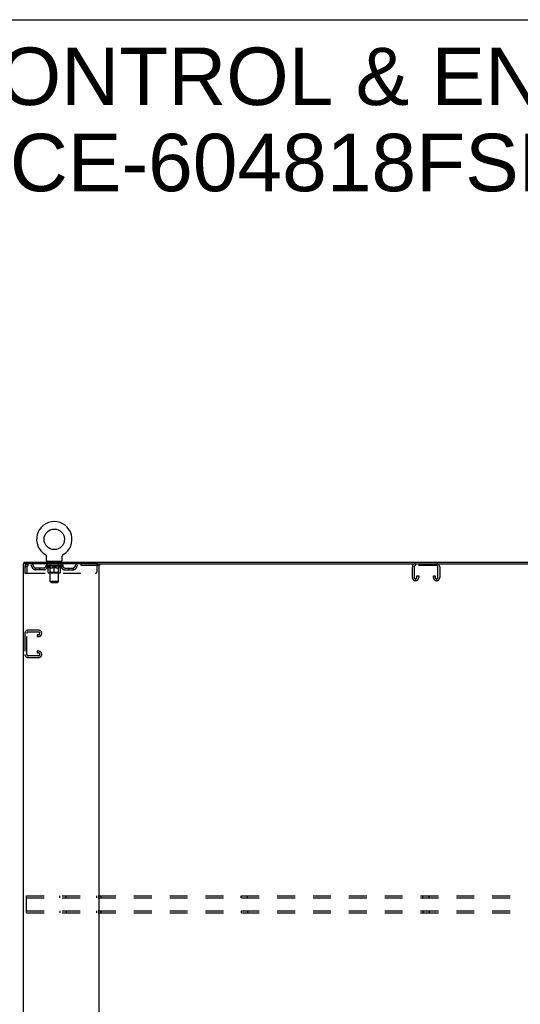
# Model space of a CAD drawing. Header units: inches. Extents: x 0 to 194, y 0 to 126.
# Tile 20 of 21: x 134 to 164, y 67 to 126. Entities that reach past the tile are written whole.
import ezdxf

# ---------------------------------------------------------------- set-up
doc = ezdxf.new("R2010")
doc.units = ezdxf.units.IN
doc.header["$LTSCALE"] = 10.674419
doc.header["$MEASUREMENT"] = 0
doc.linetypes.add('HIDDEN', pattern=[0.2, 0.1, -0.1])
doc.layers.get('0').update_dxf_attribs({"linetype": 'CONTINUOUS'})
doc.layers.add('DEFAULT_2', color=8, linetype='HIDDEN')
doc.layers.add('DIMENSIONS', color=7, linetype='CONTINUOUS')
doc.styles.get("Standard").update_dxf_attribs({"font": 'arial.ttf'})

msp = doc.modelspace()

# ---------------------------------------------------------------- linework, layer by layer
at = {"color": 7, "linetype": 'Continuous'}
for p, q in [((0, 125.581), (194.08, 125.581)), ((135.96, 93.711), (135.964, 93.708)), ((135.96, 93.711), (135.96, 93.711)), ((135.964, 93.708), (135.967, 93.706)), ((135.967, 93.706), (135.971, 93.703)), ((135.971, 93.703), (135.974, 93.701)), ((135.974, 93.701), (135.977, 93.698)), ((135.977, 93.698), (135.981, 93.695)), ((135.981, 93.695), (135.984, 93.692)), ((135.984, 93.692), (135.987, 93.689)), ((135.987, 93.689), (135.99, 93.686)), ((135.99, 93.686), (135.993, 93.683)), ((135.993, 93.683), (135.995, 93.679)), ((135.995, 93.679), (135.998, 93.676)), ((135.998, 93.676), (136, 93.672)), ((136, 93.672), (136.003, 93.668)), ((136.003, 93.669), (136.005, 93.665)), ((136.005, 93.665), (136.007, 93.661)), ((136.007, 93.661), (136.009, 93.657)), ((136.009, 93.657), (136.011, 93.653)), ((136.011, 93.653), (136.012, 93.649)), ((136.012, 93.649), (136.014, 93.645)), ((136.014, 93.645), (136.015, 93.641)), ((136.015, 93.641), (136.017, 93.637)), ((136.017, 93.637), (136.018, 93.633)), ((136.018, 93.633), (136.019, 93.628)), ((136.021, 93.611), (136.021, 93.607)), ((136.021, 93.607), (136.021, 93.603)), ((136.021, 93.354), (136.021, 93.603)), ((136.059, 93.294), (136.059, 93.264)), ((136.934, 93.294), (136.059, 93.294)), ((136.934, 93.294), (136.934, 93.264)), ((136.971, 93.354), (136.971, 93.603)), ((136.973, 93.624), (136.974, 93.628)), ((136.974, 93.628), (136.975, 93.633)), ((136.975, 93.633), (136.976, 93.637)), ((136.976, 93.637), (136.977, 93.641)), ((136.977, 93.641), (136.978, 93.645)), ((136.978, 93.645), (136.98, 93.649)), ((136.98, 93.649), (136.982, 93.653)), ((136.982, 93.653), (136.983, 93.657)), ((136.983, 93.657), (136.985, 93.661)), ((136.985, 93.661), (136.988, 93.665)), ((136.987, 93.665), (136.99, 93.669)), ((136.99, 93.668), (136.992, 93.672)), ((136.992, 93.672), (136.995, 93.676)), ((136.994, 93.676), (136.997, 93.679)), ((136.997, 93.679), (137, 93.683)), ((137, 93.683), (137.003, 93.686)), ((137.003, 93.686), (137.006, 93.689)), ((137.006, 93.689), (137.009, 93.692)), ((137.009, 93.692), (137.012, 93.695)), ((137.012, 93.695), (137.015, 93.698)), ((137.015, 93.698), (137.018, 93.701)), ((137.018, 93.701), (137.022, 93.703)), ((137.022, 93.703), (137.025, 93.706)), ((137.025, 93.706), (137.029, 93.708)), ((137.025, 93.706), (137.027, 93.707)), ((137.029, 93.708), (137.033, 93.711)), ((137.033, 93.711), (137.032, 93.711)), ((134.694, 93.16), (134.694, 93.264)), ((139.083, 93.16), (178.201, 93.16))]:
    msp.add_line(p, q, dxfattribs=at)
at = {"color": 3, "linetype": 'Continuous'}
for p, q in [((134.642, 93.16), (134.642, 33.368)), ((139.083, 93.16), (134.642, 93.16)), ((134.694, 93.264), (182.59, 93.264)), ((139.142, 93.16), (139.142, 33.368))]:
    msp.add_line(p, q, dxfattribs=at)
at = {"color": 7, "linetype": 'Continuous'}
for points in [[(136.019, 93.628), (136.019, 93.624), (136.02, 93.62), (136.021, 93.615), (136.021, 93.611), (136.021, 93.607)], [(136.971, 93.603), (136.971, 93.607), (136.971, 93.611), (136.972, 93.615), (136.972, 93.62), (136.973, 93.624)], [(136.971, 93.607), (136.971, 93.611), (136.972, 93.615), (136.972, 93.62), (136.973, 93.624)]]:
    msp.add_lwpolyline(points, dxfattribs=at)
msp.add_circle((136.496, 94.618), 0.609, dxfattribs=at)
for centre, radius, start, end in [((136.496, 94.618), 1.054, 300.39933, 239.60066), ((136.081, 93.354), 0.06, 180, 270), ((136.911, 93.354), 0.06, 270, 360)]:
    msp.add_arc(centre, radius, start, end, dxfattribs=at)
at = {"layer": 'DEFAULT_2', "color": 8, "linetype": 'HIDDEN'}
for p, q in [((135.96, 93.711), (135.96, 93.711)), ((135.966, 93.707), (135.967, 93.706)), ((136.151, 93.294), (136.151, 93.264)), ((136.841, 93.294), (136.841, 93.264)), ((134.746, 92.993), (134.746, 92.597)), ((134.746, 92.993), (134.85, 92.993)), ((134.85, 92.993), (134.85, 92.597)), ((134.88, 92.597), (134.88, 92.993)), ((134.913, 93.16), (134.913, 93.056)), ((139.184, 93.056), (134.913, 93.056)), ((135.382, 92.805), (135.382, 92.909)), ((135.865, 92.909), (135.382, 92.909)), ((135.865, 92.805), (135.382, 92.805)), ((135.632, 92.805), (135.632, 92.909)), ((135.99, 93.019), (135.99, 93.056)), ((136.117, 92.929), (135.99, 93.019)), ((137.002, 93.019), (135.99, 93.019)), ((135.998, 93.051), (135.998, 93.056)), ((136.005, 93.048), (136.005, 93.051)), ((136.005, 93.048), (136.988, 93.048)), ((136.012, 93.048), (136.012, 93.051)), ((136.012, 93.048), (136.012, 93.051)), ((136.021, 93.051), (136.021, 93.056)), ((136.034, 93.048), (136.034, 93.051)), ((136.035, 93.048), (136.035, 93.051)), ((136.058, 93.051), (136.058, 93.056)), ((136.059, 93.056), (136.059, 93.16)), ((136.069, 93.048), (136.069, 93.051)), ((136.072, 93.048), (136.072, 93.051)), ((136.235, 93.05), (136.074, 93.05)), ((136.108, 93.051), (136.108, 93.056)), ((136.11, 93.048), (136.11, 93.05)), ((136.11, 93.048), (136.11, 93.05)), ((136.113, 93.048), (136.113, 93.05)), ((136.117, 92.929), (136.126, 92.929)), ((136.118, 93.048), (136.118, 93.051)), ((136.118, 93.048), (136.118, 93.05)), ((136.121, 93.048), (136.121, 93.051)), ((136.124, 93.048), (136.124, 93.051)), ((136.126, 92.639), (136.126, 92.964)), ((136.127, 93.048), (136.127, 93.05)), ((136.139, 93.048), (136.139, 93.05)), ((136.153, 93.048), (136.153, 93.053)), ((136.153, 93.048), (136.153, 93.05)), ((136.17, 93.048), (136.17, 93.05)), ((136.17, 93.048), (136.17, 93.05)), ((136.171, 93.051), (136.171, 93.056)), ((136.179, 93.048), (136.179, 93.051)), ((136.182, 93.048), (136.182, 93.051)), ((136.186, 93.204), (136.186, 93.284)), ((136.189, 93.048), (136.189, 93.05)), ((136.255, 93.194), (136.196, 93.194)), ((136.198, 93.048), (136.198, 93.054)), ((136.211, 93.048), (136.211, 93.05)), ((136.213, 93.048), (136.213, 93.05)), ((136.235, 93.048), (136.235, 93.05)), ((136.288, 93.05), (136.239, 93.05)), ((136.239, 92.929), (136.383, 92.929)), ((136.243, 93.051), (136.243, 93.056)), ((136.246, 92.641), (136.246, 93.016)), ((136.247, 92.104), (136.247, 93.184)), ((136.249, 93.048), (136.249, 93.051)), ((136.252, 93.048), (136.252, 93.051)), ((136.257, 93.048), (136.257, 93.055)), ((136.26, 93.048), (136.26, 93.05)), ((136.269, 93.048), (136.269, 93.05)), ((136.288, 93.048), (136.288, 93.05)), ((136.348, 93.05), (136.301, 93.05)), ((136.317, 93.048), (136.317, 93.05)), ((136.323, 93.051), (136.323, 93.056)), ((136.326, 93.048), (136.326, 93.051)), ((136.328, 93.048), (136.328, 93.055)), ((136.33, 93.048), (136.33, 93.051)), ((136.336, 93.048), (136.336, 93.051)), ((136.348, 93.048), (136.348, 93.05)), ((136.413, 93.05), (136.369, 93.05)), ((136.38, 93.048), (136.38, 93.05)), ((136.405, 93.05), (136.467, 93.054)), ((136.408, 93.051), (136.408, 93.056)), ((136.409, 93.056), (136.408, 93.056)), ((136.409, 93.051), (136.409, 93.056)), ((136.409, 93.048), (136.409, 93.051)), ((136.412, 93.048), (136.412, 93.051)), ((136.413, 93.048), (136.413, 93.051)), ((136.413, 93.048), (136.413, 93.05)), ((136.441, 93.05), (136.493, 93.05)), ((136.445, 93.048), (136.445, 93.05)), ((136.45, 93.05), (136.45, 93.053)), ((136.467, 93.05), (136.467, 93.054)), ((136.48, 93.048), (136.48, 93.05)), ((136.494, 93.051), (136.494, 93.051)), ((136.494, 93.048), (136.494, 93.051)), ((136.494, 93.048), (136.494, 93.051)), ((136.496, 93.051), (136.496, 93.056)), ((136.496, 93.056), (136.588, 93.05)), ((136.496, 92.61), (136.496, 92.964)), ((136.498, 93.048), (136.498, 93.051)), ((136.498, 93.048), (136.498, 93.051)), ((136.498, 93.051), (136.498, 93.051)), ((136.513, 93.048), (136.513, 93.05)), ((136.513, 93.05), (136.551, 93.05)), ((136.547, 93.048), (136.547, 93.05)), ((136.579, 93.048), (136.579, 93.051)), ((136.58, 93.048), (136.58, 93.05)), ((136.58, 93.05), (136.623, 93.05)), ((136.581, 93.048), (136.581, 93.051)), ((136.584, 93.051), (136.584, 93.056)), ((136.584, 93.051), (136.584, 93.056)), ((136.584, 93.056), (136.584, 93.056)), ((136.584, 93.048), (136.584, 93.051)), ((136.609, 92.929), (136.753, 92.929)), ((136.613, 93.048), (136.613, 93.05)), ((136.644, 93.048), (136.644, 93.05)), ((136.644, 93.05), (136.691, 93.05)), ((136.656, 93.048), (136.656, 93.051)), ((136.662, 93.048), (136.662, 93.051)), ((136.664, 93.048), (136.664, 93.055)), ((136.666, 93.048), (136.666, 93.051)), ((136.669, 93.051), (136.669, 93.056)), ((136.675, 93.048), (136.675, 93.05)), ((136.704, 93.048), (136.704, 93.05)), ((136.704, 93.05), (136.754, 93.05)), ((136.723, 93.048), (136.723, 93.05)), ((136.732, 93.048), (136.732, 93.05)), ((136.735, 93.048), (136.735, 93.055)), ((136.796, 93.194), (136.737, 93.194)), ((136.74, 93.048), (136.74, 93.051)), ((136.744, 93.048), (136.744, 93.051)), ((136.745, 92.104), (136.745, 93.184)), ((136.746, 92.641), (136.746, 93.016)), ((136.749, 93.051), (136.749, 93.056)), ((136.758, 93.048), (136.758, 93.05)), ((136.758, 93.05), (136.918, 93.05)), ((136.779, 93.048), (136.779, 93.05)), ((136.782, 93.048), (136.782, 93.05)), ((136.794, 93.048), (136.794, 93.054)), ((136.803, 93.048), (136.803, 93.05)), ((136.806, 93.204), (136.806, 93.284)), ((136.811, 93.048), (136.811, 93.051)), ((136.814, 93.048), (136.814, 93.051)), ((136.822, 93.051), (136.822, 93.056)), ((136.823, 93.048), (136.823, 93.05)), ((136.823, 93.048), (136.823, 93.05)), ((136.839, 93.048), (136.839, 93.053)), ((136.839, 93.048), (136.839, 93.05)), ((136.854, 93.048), (136.854, 93.05)), ((136.865, 93.048), (136.865, 93.05)), ((136.867, 92.639), (136.867, 92.964)), ((136.867, 92.929), (136.875, 92.929)), ((136.869, 93.048), (136.869, 93.051)), ((136.871, 93.048), (136.871, 93.051)), ((136.874, 93.048), (136.874, 93.051)), ((136.874, 93.048), (136.874, 93.05)), ((136.875, 92.929), (137.002, 93.019)), ((136.88, 93.048), (136.88, 93.05)), ((136.882, 93.048), (136.882, 93.05)), ((136.883, 93.048), (136.883, 93.05)), ((136.884, 93.051), (136.884, 93.056)), ((136.921, 93.048), (136.921, 93.051)), ((136.923, 93.048), (136.923, 93.051)), ((136.934, 93.056), (136.934, 93.16)), ((136.935, 93.051), (136.935, 93.056)), ((136.957, 93.048), (136.957, 93.051)), ((136.959, 93.048), (136.959, 93.051)), ((136.972, 93.051), (136.972, 93.056)), ((136.98, 93.048), (136.98, 93.051)), ((136.981, 93.048), (136.981, 93.051)), ((136.988, 93.048), (136.988, 93.051)), ((136.995, 93.051), (136.995, 93.056)), ((137.002, 93.019), (137.002, 93.056)), ((137.128, 92.909), (137.611, 92.909)), ((137.128, 92.805), (137.611, 92.805)), ((137.361, 92.805), (137.361, 92.909)), ((137.611, 92.805), (137.611, 92.909)), ((138.084, 93.16), (138.084, 93.056)), ((139.059, 92.722), (139.059, 93.16)), ((139.184, 93.16), (139.184, 93.056)), ((157.83, 92.34), (157.83, 92.98)), ((157.934, 92.966), (157.934, 92.354)), ((159.261, 93.056), (158.024, 93.056)), ((159.351, 92.354), (159.351, 92.966)), ((159.455, 92.98), (159.455, 92.34)), ((134.746, 92.597), (134.85, 92.597)), ((134.88, 92.597), (138.934, 92.597)), ((136.837, 92.61), (136.155, 92.61)), ((136.246, 92.641), (136.214, 92.61)), ((136.746, 92.641), (136.246, 92.641)), ((136.746, 92.641), (136.778, 92.61)), ((158.025, 92.16), (158.01, 92.16)), ((158.101, 92.354), (158.101, 92.441)), ((158.101, 92.441), (158.205, 92.441)), ((158.205, 92.441), (158.205, 92.34)), ((159.08, 92.34), (159.08, 92.441)), ((159.08, 92.441), (159.184, 92.441)), ((159.184, 92.441), (159.184, 92.354)), ((159.275, 92.16), (159.26, 92.16)), ((136.307, 92.044), (136.247, 92.104)), ((136.745, 92.104), (136.247, 92.104)), ((136.307, 92.044), (136.685, 92.044)), ((136.685, 92.044), (136.745, 92.104)), ((135.566, 89.201), (134.926, 89.201)), ((134.746, 89.021), (134.746, 87.756)), ((134.85, 87.77), (134.85, 89.007)), ((134.94, 89.097), (135.552, 89.097)), ((135.465, 88.93), (135.465, 88.826)), ((135.552, 88.93), (135.465, 88.93)), ((135.465, 88.826), (135.566, 88.826)), ((135.746, 89.006), (135.746, 89.021)), ((134.926, 87.576), (135.566, 87.576)), ((135.552, 87.68), (134.94, 87.68)), ((135.465, 87.951), (135.465, 87.847)), ((135.566, 87.951), (135.465, 87.951)), ((135.465, 87.847), (135.552, 87.847)), ((135.746, 87.756), (135.746, 87.771)), ((134.83, 72.368), (134.83, 73.368)), ((134.83, 73.368), (182.455, 73.368)), ((136.819, 73.264), (136.819, 73.368)), ((137.194, 73.264), (137.194, 73.368)), ((139.007, 73.368), (139.007, 73.264)), ((139.277, 73.368), (139.277, 73.264)), ((147.637, 73.264), (147.637, 73.368)), ((148.012, 73.264), (148.012, 73.368)), ((158.455, 73.264), (158.455, 73.368)), ((158.83, 73.264), (158.83, 73.368)), ((134.83, 73.264), (182.455, 73.264)), ((134.83, 72.472), (182.455, 72.472)), ((134.83, 72.368), (182.455, 72.368)), ((136.819, 72.472), (136.819, 72.368)), ((137.194, 72.472), (137.194, 72.368)), ((139.007, 72.472), (139.007, 72.368)), ((139.277, 72.472), (139.277, 72.368)), ((147.637, 72.472), (147.637, 72.368)), ((148.012, 72.472), (148.012, 72.368)), ((158.455, 72.472), (158.455, 72.368)), ((158.83, 72.472), (158.83, 72.368))]:
    msp.add_line(p, q, dxfattribs=at)
for points in [[(134.913, 93.16), (134.911, 93.159), (134.908, 93.156), (134.906, 93.151), (134.904, 93.143), (134.901, 93.134), (134.899, 93.124), (134.897, 93.111), (134.894, 93.097), (134.892, 93.082), (134.89, 93.065), (134.887, 93.048), (134.885, 93.03), (134.883, 93.012), (134.88, 92.993)], [(134.913, 93.056), (134.911, 93.056), (134.908, 93.054), (134.906, 93.052), (134.904, 93.05), (134.901, 93.046), (134.899, 93.042), (134.897, 93.038), (134.894, 93.032), (134.892, 93.026), (134.89, 93.02), (134.887, 93.014), (134.885, 93.007), (134.883, 93), (134.88, 92.993)], [(136.246, 92.929), (136.226, 92.933), (136.206, 92.938), (136.186, 92.943), (136.166, 92.949), (136.146, 92.956), (136.126, 92.964)], [(136.126, 92.963), (136.145, 92.956), (136.165, 92.949), (136.184, 92.943), (136.202, 92.938), (136.221, 92.933), (136.239, 92.929)], [(136.496, 92.964), (136.475, 92.956), (136.455, 92.949), (136.435, 92.943), (136.415, 92.938), (136.395, 92.933), (136.376, 92.929)], [(136.383, 92.929), (136.402, 92.933), (136.421, 92.938), (136.439, 92.943), (136.458, 92.949), (136.477, 92.956), (136.496, 92.963)], [(136.617, 92.929), (136.597, 92.933), (136.577, 92.938), (136.557, 92.943), (136.537, 92.949), (136.517, 92.956), (136.496, 92.964)], [(136.496, 92.963), (136.516, 92.955), (136.535, 92.949), (136.554, 92.943), (136.572, 92.938), (136.591, 92.933), (136.609, 92.929)], [(136.867, 92.964), (136.846, 92.956), (136.826, 92.949), (136.806, 92.943), (136.786, 92.937), (136.766, 92.933), (136.747, 92.929)], [(136.753, 92.929), (136.772, 92.933), (136.79, 92.938), (136.809, 92.943), (136.828, 92.949), (136.847, 92.956), (136.867, 92.963)]]:
    msp.add_lwpolyline(points, dxfattribs=at)
for centre, radius, start, end in [((136.176, 93.284), 0.01, 0, 90), ((136.816, 93.284), 0.01, 90, 180), ((134.913, 92.993), 0.167, 90, 180), ((134.913, 92.993), 0.063, 90, 180), ((135.093, 92.993), 0.167, 8.07163, 90), ((135.093, 92.993), 0.0625, 7.98631, 90), ((135.382, 93.034), 0.229, 187.98631, 270), ((135.382, 93.034), 0.125, 188.07163, 270), ((135.865, 93.034), 0.125, 270, 351.92837), ((135.865, 93.034), 0.229, 270, 352.01369), ((136.154, 92.993), 0.167, 90, 171.92837), ((136.153, 92.993), 0.0625, 90, 172.01369), ((136.196, 93.204), 0.01, 180, 270), ((136.214, 93.016), 0.0318, 0, 90), ((136.237, 93.184), 0.01, 0, 90), ((136.755, 93.184), 0.01, 90, 180), ((136.778, 93.016), 0.0318, 90, 180), ((136.796, 93.204), 0.01, 270, 360), ((136.839, 92.993), 0.167, 8.07163, 90), ((136.839, 92.993), 0.0625, 7.98631, 90), ((137.128, 93.034), 0.229, 187.98631, 270), ((137.128, 93.034), 0.125, 188.07163, 270), ((137.611, 93.034), 0.125, 270, 351.92837), ((137.611, 93.034), 0.229, 270, 352.01369), ((137.9, 92.993), 0.167, 90, 171.92837), ((137.899, 92.993), 0.0625, 90, 172.01369), ((138.934, 92.722), 0.125, 270, 360), ((158.01, 92.98), 0.18, 90, 180), ((158.024, 92.966), 0.09, 90, 180), ((159.261, 92.966), 0.09, 0, 90), ((159.275, 92.98), 0.18, 0, 90), ((136.155, 92.639), 0.0296, 180, 270), ((136.837, 92.639), 0.0296, 270, 360), ((158.01, 92.34), 0.18, 180, 270), ((158.024, 92.354), 0.09, 180, 270), ((158.011, 92.354), 0.09, 278.21921, 360), ((158.025, 92.34), 0.18, 270, 360), ((159.26, 92.34), 0.18, 180, 270), ((159.274, 92.354), 0.09, 180, 270), ((159.261, 92.354), 0.09, 278.21921, 360), ((159.275, 92.34), 0.18, 270, 360), ((134.926, 89.021), 0.18, 90, 180), ((135.566, 89.021), 0.18, 0, 90), ((134.94, 89.007), 0.09, 90, 180), ((135.552, 89.007), 0.09, 0, 90), ((135.552, 89.02), 0.09, 270, 351.78079), ((135.566, 89.006), 0.18, 270, 360), ((134.926, 87.756), 0.18, 180, 270), ((134.94, 87.77), 0.09, 180, 270), ((135.552, 87.757), 0.09, 0, 90), ((135.552, 87.77), 0.09, 270, 351.78079), ((135.566, 87.771), 0.18, 0, 90), ((135.566, 87.756), 0.18, 270, 360)]:
    msp.add_arc(centre, radius, start, end, dxfattribs=at)
for centre, major_axis, ratio, start_param, end_param in [((136.496, 93.056), (0.506, 0.005), 0.05963, 2.96643, 3.140963), ((135.974, 93.046), (0.158, 0), 0.060556, 0.430652, 1.470503), ((136.496, 93.056), (0.506, 0), 0.060556, -3.141593, -2.96706), ((135.974, 93.041), (0.158, 0.002), 0.05963, 1.376596, 1.469874), ((136.496, 93.056), (0.506, 0.011), 0.05688, 2.791345, 2.965878), ((135.955, 93.046), (0.158, 0.002), 0.05963, 0.25549, 1.295341), ((136.009, 93.046), (0.158, -0.002), 0.05963, 0.605815, 1.645666), ((136.496, 93.056), (0.506, -0.005), 0.05963, -2.96643, -2.791898), ((136.009, 93.041), (0.158, 0), 0.060556, 1.551758, 1.645036), ((135.955, 93.041), (0.158, 0.003), 0.05688, 1.20151, 1.294789), ((136.01, 93.043), (0.131, 0.001), 0.05963, 1.065228, 1.614276), ((135.995, 93.043), (0.131, 0.003), 0.05688, 0.890143, 1.43919), ((136.041, 93.043), (0.131, 0), 0.060556, 1.240391, 1.789438), ((136.496, 93.056), (0.506, 0.015), 0.052395, 2.616403, 2.790936), ((135.952, 93.046), (0.158, 0.003), 0.05688, 0.080405, 1.120256), ((136.06, 93.046), (0.158, -0.003), 0.05688, 0.7809, 1.820751), ((136.496, 93.056), (0.506, -0.011), 0.05688, -2.791345, -2.616812), ((136.06, 93.041), (0.158, -0.002), 0.05963, 1.72692, 1.820198), ((135.952, 93.041), (0.158, 0.005), 0.052395, 1.026568, 1.119847), ((135.994, 93.043), (0.131, 0.004), 0.052395, 0.715201, 1.264248), ((136.085, 93.043), (0.131, -0.001), 0.05963, 1.415553, 1.9646), ((136.496, 93.056), (0.506, 0.02), 0.046319, 2.441654, 2.616187), ((136.123, 93.046), (0.158, -0.005), 0.052395, 0.955842, 1.995693), ((136.496, 93.056), (0.506, -0.015), 0.052395, -2.616403, -2.44187), ((135.965, 93.046), (0.158, 0.005), 0.052395, -0.094537, 0.945314), ((136.123, 93.041), (0.158, -0.003), 0.05688, 1.902006, 1.995284), ((135.965, 93.041), (0.158, 0.006), 0.046319, 0.851819, 0.945098), ((136.009, 93.043), (0.131, 0.005), 0.046319, 0.540452, 1.089499), ((136.142, 93.043), (0.131, -0.003), 0.05688, 1.590638, 2.139686), ((136.496, 93.056), (0.506, 0.024), 0.038841, 2.267123, 2.441656), ((136.198, 93.046), (0.158, -0.006), 0.046319, 1.130591, 2.170442), ((135.995, 93.046), (0.158, 0.006), 0.046319, -0.269286, 0.770565), ((136.496, 93.056), (0.506, -0.02), 0.046319, -2.441654, -2.267121), ((136.198, 93.041), (0.158, -0.005), 0.052395, 2.076947, 2.170226), ((135.995, 93.041), (0.158, 0.007), 0.038841, 0.677289, 0.770567), ((136.038, 93.043), (0.131, 0.006), 0.038841, 0.365921, 0.914969), ((136.21, 93.043), (0.131, -0.004), 0.052395, 1.76558, 2.314627), ((136.496, 93.056), (0.506, 0.027), 0.030195, 2.09281, 2.267343), ((136.281, 93.046), (0.158, -0.007), 0.038841, 1.305122, 2.344973), ((136.04, 93.046), (0.158, 0.007), 0.038841, -0.443817, 0.596034), ((136.496, 93.056), (0.506, -0.024), 0.038841, -2.267123, -2.092591), ((136.281, 93.041), (0.158, -0.006), 0.046319, 2.251696, 2.344975), ((136.04, 93.041), (0.158, 0.008), 0.030195, 0.502975, 0.596254), ((136.082, 93.043), (0.131, 0.007), 0.030195, 0.191608, 0.740655), ((136.286, 93.043), (0.131, -0.005), 0.046319, 1.940329, 2.489376), ((136.099, 93.046), (0.158, 0.008), 0.030195, -0.61813, 0.421721), ((136.496, 93.056), (0.506, 0.029), 0.020645, 1.918687, 2.09322), ((136.372, 93.046), (0.158, -0.008), 0.030195, 1.479435, 2.519286), ((136.496, 93.056), (0.506, -0.027), 0.030195, -2.09281, -1.918277), ((136.372, 93.041), (0.158, -0.007), 0.038841, 2.426227, 2.519505), ((136.099, 93.041), (0.158, 0.009), 0.020645, 0.328852, 0.422131), ((136.138, 93.043), (0.131, 0.007), 0.020645, 0.017485, 0.566532), ((136.369, 93.043), (0.131, -0.006), 0.038841, 2.11486, 2.663907), ((136.17, 93.046), (0.158, 0.009), 0.020645, -0.792253, 0.247598), ((136.496, 93.056), (0.506, 0.03), 0.010478, 1.744704, 1.919237), ((136.466, 93.046), (0.158, -0.009), 0.020645, 1.653558, 2.693409), ((136.496, 93.056), (0.506, -0.029), 0.020645, -1.918687, -1.744154), ((136.466, 93.041), (0.158, -0.008), 0.030195, 2.60054, 2.693819), ((136.17, 93.041), (0.158, 0.009), 0.010478, 0.154869, 0.248148), ((136.205, 93.043), (0.131, 0.008), 0.010478, 6.126688, 6.675735), ((136.455, 93.043), (0.131, -0.007), 0.030195, 2.289173, 2.83822), ((136.25, 93.046), (0.158, 0.009), 0.010478, -0.966236, -0.000846), ((136.561, 93.046), (0.158, -0.009), 0.010478, 1.827541, 2.867392), ((136.496, 93.056), (0.506, -0.03), 0.010478, -1.744704, -1.570171), ((136.561, 93.041), (0.158, -0.009), 0.020645, 2.774664, 2.867942), ((136.543, 93.043), (0.131, -0.007), 0.020645, 2.463296, 3.012344), ((136.432, 93.046), (0.158, 0.009), 0.010478, 0.274201, 1.314052), ((136.363, 93.043), (0.131, 0.008), 0.010478, -0.000298, 0.504314), ((136.339, 93.041), (0.158, 0.009), 0.010478, 0.192946, 0.399283), ((136.496, 93.056), (0.506, 0.03), 0.010478, -1.578586, -1.396888), ((136.654, 93.041), (0.158, -0.009), 0.010478, 2.948646, 3.041925), ((136.63, 93.043), (0.131, -0.008), 0.010478, 2.637279, 3.142076), ((136.527, 93.046), (0.158, 0.009), 0.020645, 0.448184, 1.488034), ((136.449, 93.043), (0.131, 0.007), 0.020645, 0.129249, 0.678296), ((136.432, 93.041), (0.158, 0.009), 0.020645, 0.273651, 0.366929), ((136.496, 93.056), (0.506, 0.029), 0.020645, -1.397439, -1.222906), ((136.742, 93.046), (0.158, -0.009), 0.010478, -3.140747, -2.175357), ((136.496, 93.056), (0.506, -0.03), 0.010478, 1.222355, 1.396888), ((136.621, 93.046), (0.158, 0.008), 0.030195, 0.622307, 1.662158), ((136.537, 93.043), (0.131, 0.007), 0.030195, 0.303372, 0.852419), ((136.788, 93.043), (0.131, -0.008), 0.010478, 2.749043, 3.29809), ((136.823, 93.046), (0.158, -0.009), 0.020645, 2.893995, 3.933846), ((136.527, 93.041), (0.158, 0.008), 0.030195, 0.447774, 0.541052), ((136.823, 93.041), (0.158, -0.009), 0.010478, 2.893445, 2.986723), ((136.496, 93.056), (0.506, 0.027), 0.030195, -1.223315, -1.048783), ((136.496, 93.056), (0.506, -0.029), 0.020645, 1.048373, 1.222906), ((136.711, 93.046), (0.158, 0.007), 0.038841, 0.79662, 1.836471), ((136.624, 93.043), (0.131, 0.006), 0.038841, 0.477686, 1.026733), ((136.855, 93.043), (0.131, -0.007), 0.020645, 2.57506, 3.124108), ((136.894, 93.046), (0.158, -0.008), 0.030195, 2.719872, 3.759723), ((136.795, 93.046), (0.158, 0.006), 0.046319, 0.971151, 2.011002), ((136.621, 93.041), (0.158, 0.007), 0.038841, 0.622087, 0.715366), ((136.894, 93.041), (0.158, -0.009), 0.020645, 2.719462, 2.812741), ((136.496, 93.056), (0.506, 0.024), 0.038841, -1.049002, -0.874469), ((136.496, 93.056), (0.506, -0.027), 0.030195, 0.87425, 1.048783), ((136.706, 93.043), (0.131, 0.005), 0.046319, 0.652216, 1.201263), ((136.87, 93.046), (0.158, 0.005), 0.052395, 1.1459, 2.185751), ((136.911, 93.043), (0.131, -0.007), 0.030195, 2.400937, 2.949985), ((136.953, 93.046), (0.158, -0.007), 0.038841, 2.545558, 3.585409), ((136.783, 93.043), (0.131, 0.004), 0.052395, 0.826965, 1.376012), ((136.711, 93.041), (0.158, 0.006), 0.046319, 0.796618, 0.889896), ((136.953, 93.041), (0.158, -0.008), 0.030195, 2.545339, 2.638617), ((136.933, 93.046), (0.158, 0.003), 0.05688, 1.320842, 2.360692), ((136.496, 93.056), (0.506, 0.02), 0.046319, -0.874471, -0.699939), ((136.496, 93.056), (0.506, -0.024), 0.038841, 0.699936, 0.874469), ((136.997, 93.046), (0.158, -0.006), 0.046319, 2.371028, 3.410879), ((136.954, 93.043), (0.131, -0.006), 0.038841, 2.226624, 2.775671), ((136.983, 93.046), (0.158, 0.002), 0.05963, 1.495927, 2.535778), ((136.85, 93.043), (0.131, 0.003), 0.05688, 1.001907, 1.550954), ((137.027, 93.046), (0.158, -0.005), 0.052395, 2.196279, 3.23613), ((136.795, 93.041), (0.158, 0.005), 0.052395, 0.971367, 1.064645), ((136.984, 93.043), (0.131, -0.005), 0.046319, 2.052093, 2.601141), ((137.018, 93.046), (0.158, 0), 0.060556, 1.671089, 2.71094), ((136.997, 93.041), (0.158, -0.007), 0.038841, 2.371026, 2.464304), ((137.041, 93.046), (0.158, -0.003), 0.05688, 2.021337, 3.061188), ((136.496, 93.056), (0.506, 0.015), 0.052395, -0.699723, -0.52519), ((136.496, 93.056), (0.506, -0.02), 0.046319, 0.525406, 0.699939), ((137.038, 93.046), (0.158, -0.002), 0.05963, 1.846251, 2.886102), ((136.907, 93.043), (0.131, 0.001), 0.05963, 1.176993, 1.72604), ((136.998, 93.043), (0.131, -0.004), 0.052395, 1.877344, 2.426392), ((136.951, 93.043), (0.131, 0), 0.060556, 1.352155, 1.901202), ((136.998, 93.043), (0.131, -0.003), 0.05688, 1.702402, 2.25145), ((136.982, 93.043), (0.131, -0.001), 0.05963, 1.527317, 2.076364), ((136.87, 93.041), (0.158, 0.003), 0.05688, 1.146309, 1.239587), ((137.027, 93.041), (0.158, -0.006), 0.046319, 2.196495, 2.289773), ((136.496, 93.056), (0.506, 0.011), 0.05688, -0.524781, -0.350248), ((136.496, 93.056), (0.506, -0.015), 0.052395, 0.350657, 0.52519), ((136.933, 93.041), (0.158, 0.002), 0.05963, 1.321394, 1.414673), ((137.041, 93.041), (0.158, -0.005), 0.052395, 2.021746, 2.115024), ((136.496, 93.056), (0.506, 0.005), 0.05963, -0.349695, -0.175162), ((136.496, 93.056), (0.506, -0.011), 0.05688, 0.175715, 0.350248), ((136.983, 93.041), (0.158, 0), 0.060556, 1.496556, 1.589835), ((137.038, 93.041), (0.158, -0.003), 0.05688, 1.846804, 1.940083), ((137.018, 93.041), (0.158, -0.002), 0.05963, 1.671719, 1.764997), ((136.496, 93.056), (0.506, 0), 0.060556, -0.174533, 0), ((136.496, 93.056), (0.506, -0.005), 0.05963, 0.000629, 0.175162)]:
    msp.add_ellipse(centre, major_axis=major_axis, ratio=ratio, start_param=start_param, end_param=end_param, dxfattribs=at)

# ---------------------------------------------------------------- texts
at = {"layer": 'DIMENSIONS', "color": 2, "linetype": 'Continuous', "insert": (149.136, 123.921), "char_height": 3.42495, "width": 86.5022, "attachment_point": 2, "line_spacing_factor": 0.9}
msp.add_mtext('SAGINAW CONTROL & ENGINEERING\\PSCE-604818FSD', dxfattribs=at)

doc.saveas('drawing.dxf')
